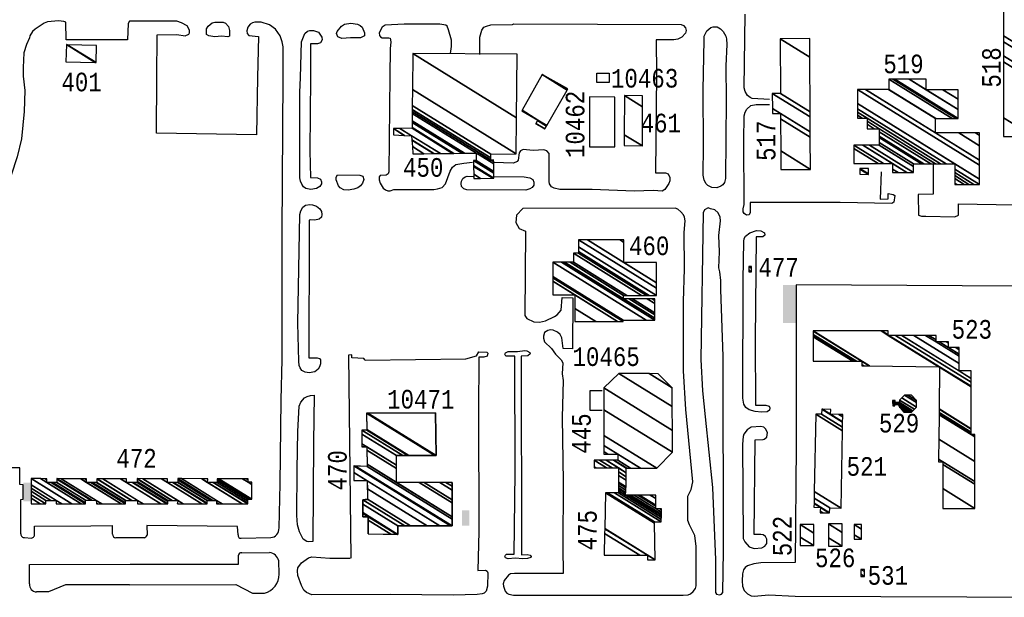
# Model space of a CAD drawing. Extents: x -0.5 to 41.9, y -0.5 to 29.8.
# Tile 82 of 128: x 10 to 10.9, y 3.2 to 3.7. Entities that reach past the tile are written whole.
import ezdxf
from ezdxf.enums import TextEntityAlignment as Align

# ---------------------------------------------------------------- set-up
doc = ezdxf.new("R2010")
doc.units = 0
doc.header["$MEASUREMENT"] = 0
for name, color, linetype in [('11', 2, 'CONTINUOUS'), ('21', 5, 'CONTINUOUS'), ('23', 1, 'CONTINUOUS'), ('44', 1, 'CONTINUOUS')]:
    doc.layers.add(name, color=color, linetype=linetype)
doc.styles.add('MONOTXT', font='MONOTXT', dxfattribs={"height": 0.2})

msp = doc.modelspace()

# ---------------------------------------------------------------- linework, layer by layer
at = {"layer": '11'}
for p, q in [((10.30853, 3.41004), (10.3054, 3.40969)), ((10.3054, 3.40969), (10.30753, 3.22647)), ((10.30862, 3.40722), (10.30853, 3.41004)), ((10.3192, 3.40658), (10.30862, 3.40722)), ((10.32059, 3.40504), (10.3192, 3.40658)), ((10.32059, 3.40504), (10.41147, 3.4063)), ((10.41147, 3.4063), (10.42109, 3.40905)), ((10.42109, 3.40905), (10.42311, 3.41264)), ((10.42333, 3.40793), (10.42289, 3.35785)), ((10.42311, 3.41264), (10.43052, 3.41242)), ((10.4276, 3.40793), (10.42333, 3.40793)), ((10.43075, 3.40883), (10.4276, 3.40793)), ((10.43052, 3.41242), (10.43119, 3.4113)), ((10.43119, 3.4113), (10.43075, 3.40883)), ((10.42289, 3.35785), (10.42311, 3.25028)), ((10.00871, 3.30777), (9.99495, 3.30775)), ((10.00856, 3.29281), (10.00871, 3.30777)), ((10.01172, 3.29268), (10.00856, 3.29281)), ((10.01172, 3.27947), (10.01172, 3.29268)), ((10.00947, 3.27937), (10.01172, 3.27947)), ((10.00954, 3.24821), (10.00947, 3.27937)), ((10.02195, 3.24832), (10.02204, 3.25509)), ((10.02204, 3.25509), (10.07281, 3.25566)), ((10.07281, 3.25566), (10.09249, 3.25576)), ((10.09249, 3.2479), (10.09249, 3.25576)), ((10.20523, 3.2549), (10.12342, 3.25591)), ((10.12342, 3.25591), (10.12355, 3.24707)), ((10.20578, 3.24726), (10.20523, 3.2549)), ((10.42311, 3.25028), (10.42244, 3.21525)), ((10.01291, 3.24487), (10.01918, 3.24448)), ((10.12088, 3.24455), (10.09544, 3.24469)), ((10.20862, 3.24444), (10.23527, 3.24488)), ((10.20606, 3.22093), (10.20623, 3.22894)), ((10.20901, 3.23121), (10.23417, 3.23143)), ((10.01728, 3.22068), (10.1084, 3.22092)), ((10.01737, 3.20313), (10.01728, 3.22068)), ((10.1084, 3.22092), (10.20606, 3.22093)), ((10.24289, 3.21184), (10.24264, 3.22396)), ((10.25985, 3.21749), (10.26299, 3.22198)), ((10.26299, 3.22198), (10.26928, 3.2267)), ((10.26928, 3.2267), (10.27242, 3.2276)), ((10.27242, 3.2276), (10.28859, 3.22647)), ((10.28859, 3.22647), (10.30701, 3.22647)), ((10.2594, 3.2148), (10.25985, 3.21749)), ((10.25985, 3.21053), (10.2594, 3.2148)), ((10.26299, 3.20155), (10.25985, 3.21053)), ((10.42244, 3.21525), (10.42917, 3.21547)), ((10.42917, 3.21547), (10.43075, 3.21457)), ((10.43075, 3.21457), (10.43119, 3.21322)), ((10.43119, 3.21322), (10.43097, 3.2011)), ((10.04992, 3.20225), (10.03458, 3.1959)), ((10.10775, 3.20236), (10.04992, 3.20225)), ((10.10775, 3.20236), (10.20363, 3.20267)), ((10.20363, 3.20267), (10.21875, 3.1946)), ((10.26524, 3.1975), (10.26299, 3.20155)), ((10.03458, 3.1959), (10.02374, 3.19591)), ((10.21875, 3.1946), (10.22959, 3.19475)), ((10.26748, 3.19526), (10.26524, 3.1975)), ((10.27242, 3.19324), (10.26748, 3.19526)), ((10.34339, 3.19346), (10.27242, 3.19324)), ((10.39998, 3.19279), (10.34339, 3.19346)), ((10.42176, 3.19346), (10.39998, 3.19279)), ((10.42625, 3.19414), (10.42176, 3.19346)), ((10.42805, 3.19481), (10.42625, 3.19414)), ((10.42985, 3.19661), (10.42805, 3.19481)), ((10.43097, 3.2011), (10.42985, 3.19661))]:
    msp.add_line(p, q, dxfattribs=at)
for points in [[(10.68563, 3.64058), (10.66991, 3.64148), (10.66812, 3.64215), (10.66587, 3.64418), (10.66385, 3.64777), (10.66295, 3.65114), (10.66363, 3.71761)], [(10.13245, 3.6602), (10.13274, 3.69897), (10.15048, 3.6992), (10.15812, 3.69807), (10.16126, 3.69942), (10.16193, 3.70054), (10.16193, 3.70301), (10.15969, 3.70706), (10.15475, 3.70975), (10.15048, 3.7111), (10.10781, 3.7111), (10.10647, 3.70908), (10.10602, 3.69426), (10.05055, 3.69426), (10.05032, 3.7102), (10.04853, 3.71087), (10.04359, 3.71155), (10.0337, 3.71065), (10.03056, 3.7093), (10.02248, 3.70391), (10.02023, 3.70189), (10.01776, 3.69807), (10.01731, 3.69605), (10.01462, 3.68999), (10.01237, 3.68258), (10.0117, 3.66933), (10.0117, 3.66165)], [(10.19068, 3.69762), (10.18462, 3.69717), (10.17945, 3.69785), (10.17721, 3.6992), (10.17721, 3.70414), (10.17878, 3.70683), (10.18237, 3.70975), (10.18484, 3.71042), (10.19225, 3.71042), (10.1945, 3.70953), (10.19697, 3.70638), (10.19787, 3.70279), (10.19787, 3.69762), (10.19652, 3.69717), (10.19068, 3.69762)], [(10.24641, 3.6602), (10.2466, 3.68797), (10.2457, 3.69246), (10.24368, 3.69807), (10.23941, 3.70391), (10.23425, 3.70795), (10.22661, 3.71042), (10.221, 3.71042), (10.21875, 3.70975), (10.21673, 3.7084), (10.21471, 3.70571), (10.21381, 3.70256), (10.21403, 3.70009), (10.21561, 3.6983), (10.22414, 3.6974), (10.22339, 3.6602)], [(10.29533, 3.70189), (10.29915, 3.70683), (10.30184, 3.70863), (10.30768, 3.70953), (10.31374, 3.7084), (10.31599, 3.70728), (10.31779, 3.70571), (10.32003, 3.70054), (10.31981, 3.69807), (10.31644, 3.69605), (10.30723, 3.69628), (10.29937, 3.6956), (10.29578, 3.69717), (10.29466, 3.70009), (10.29533, 3.70189)], [(10.39773, 3.68213), (10.39841, 3.68819), (10.39841, 3.69403), (10.39594, 3.70346), (10.39459, 3.70683), (10.39324, 3.70773), (10.38808, 3.70863), (10.35574, 3.7084), (10.33867, 3.70773), (10.33575, 3.70571), (10.33328, 3.70054), (10.33351, 3.6983), (10.3344, 3.69695), (10.33598, 3.69628), (10.34182, 3.69628), (10.34316, 3.69583), (10.34361, 3.69246), (10.34316, 3.68617), (10.34287, 3.66194)], [(10.42401, 3.68101), (10.42423, 3.69673), (10.42581, 3.70301), (10.42783, 3.70571), (10.43007, 3.70683), (10.43411, 3.70795), (10.45365, 3.70818), (10.45477, 3.70885), (10.60591, 3.70818), (10.60816, 3.70728), (10.60973, 3.70503), (10.6104, 3.70279), (10.60995, 3.70032), (10.60658, 3.69673), (10.60299, 3.69493), (10.59917, 3.69448), (10.58345, 3.69448), (10.58368, 3.66349)], [(10.26204, 3.66019), (10.26299, 3.69246), (10.26614, 3.70009), (10.26838, 3.70212), (10.27063, 3.70279), (10.274, 3.70279), (10.27826, 3.70122), (10.28141, 3.69673), (10.28163, 3.69448), (10.28006, 3.69178), (10.27759, 3.69066), (10.2713, 3.69066), (10.27109, 3.6602)], [(10.62657, 3.69403), (10.62657, 3.69762), (10.62904, 3.70234), (10.63263, 3.70548), (10.63488, 3.70616), (10.63847, 3.70616), (10.64139, 3.70436), (10.64386, 3.70189), (10.64633, 3.69762), (10.64701, 3.69515), (10.64723, 3.69021), (10.64633, 3.6709), (10.64656, 3.64013), (10.64588, 3.56917), (10.64499, 3.56558), (10.64364, 3.56355), (10.64162, 3.56221), (10.63825, 3.56086), (10.63353, 3.56108), (10.62994, 3.56288), (10.62837, 3.56423), (10.62657, 3.5676), (10.6259, 3.57209), (10.62612, 3.59859), (10.62567, 3.64912), (10.62657, 3.69403)], [(10.0117, 3.66165), (10.01304, 3.64867), (10.01259, 3.62958), (10.01012, 3.6051), (10.00631, 3.58871), (10.00069, 3.57209), (9.99732, 3.56378), (9.98901, 3.54694), (9.97824, 3.52785), (9.93242, 3.45284), (9.93983, 3.44813)], [(10.22339, 3.6602), (10.22234, 3.60847), (10.13207, 3.61004), (10.13245, 3.6602)], [(10.24272, 3.25363), (10.24368, 3.2934), (10.24458, 3.36908), (10.24547, 3.40568), (10.24547, 3.52044), (10.24641, 3.6602)], [(10.27109, 3.6602), (10.27063, 3.5941), (10.27108, 3.57007), (10.27736, 3.56984), (10.28028, 3.5685), (10.28118, 3.56603), (10.28096, 3.56423), (10.27961, 3.56198), (10.27669, 3.56019), (10.27152, 3.55929), (10.26703, 3.56019), (10.26479, 3.56176), (10.26322, 3.564), (10.26209, 3.5667), (10.26164, 3.56962), (10.26164, 3.64687), (10.26204, 3.66019)], [(10.34287, 3.66194), (10.34182, 3.57523), (10.34137, 3.57344), (10.33957, 3.57209), (10.33418, 3.57186), (10.33306, 3.57052), (10.33306, 3.56782), (10.33396, 3.5649), (10.33688, 3.56041), (10.3389, 3.55884), (10.34092, 3.55794), (10.34316, 3.55794), (10.34653, 3.55906), (10.38269, 3.55929), (10.38583, 3.55974), (10.3901, 3.56108), (10.39302, 3.56423), (10.39728, 3.57568), (10.39931, 3.5795), (10.40245, 3.58175), (10.40964, 3.58309), (10.4175, 3.58377)], [(10.58368, 3.66349), (10.58278, 3.57411), (10.59176, 3.57433), (10.59423, 3.57321), (10.59581, 3.57007), (10.59558, 3.56692), (10.59468, 3.56468), (10.59131, 3.55929), (10.58884, 3.55772), (10.58098, 3.55817), (10.56347, 3.55772), (10.52551, 3.55906), (10.49632, 3.55929), (10.49116, 3.56041), (10.48891, 3.56176), (10.48711, 3.56445), (10.48666, 3.56647), (10.48666, 3.59185), (10.48464, 3.5941), (10.48195, 3.59499), (10.47229, 3.59455), (10.46331, 3.59522), (10.46084, 3.5941), (10.45972, 3.5923), (10.45859, 3.58579), (10.45769, 3.58444), (10.45455, 3.58287), (10.43636, 3.58354)], [(10.78647, 3.57523), (10.78557, 3.55053), (10.79298, 3.55075), (10.79275, 3.55569), (10.79747, 3.5548), (10.79882, 3.55367), (10.79814, 3.54783), (10.79612, 3.54671), (10.74941, 3.54739), (10.66812, 3.54761), (10.66812, 3.5384), (10.66722, 3.53638), (10.66497, 3.53593), (10.66273, 3.5375), (10.66205, 3.53908), (10.66183, 3.54177), (10.66273, 3.54581), (10.6625, 3.6033), (10.66295, 3.62576), (10.66363, 3.6289), (10.6652, 3.63182), (10.66879, 3.63497), (10.67351, 3.63587), (10.68563, 3.63587)], [(10.8334, 3.58219), (10.83363, 3.55502), (10.81993, 3.5548), (10.82015, 3.53616), (10.82307, 3.53503), (10.82689, 3.53503), (10.85316, 3.53459), (10.85631, 3.53593), (10.85653, 3.54626), (10.90729, 3.54536)], [(10.31577, 3.57209), (10.31846, 3.57119), (10.31936, 3.56827), (10.31801, 3.5649), (10.31621, 3.56266), (10.31397, 3.56086), (10.31038, 3.55951), (10.30521, 3.55861), (10.30139, 3.55884), (10.29802, 3.56086), (10.29645, 3.56243), (10.29421, 3.56782), (10.29421, 3.57029), (10.29555, 3.57231), (10.31577, 3.57209)], [(10.43636, 3.57097), (10.46421, 3.57052), (10.46937, 3.56984), (10.47184, 3.56827), (10.47296, 3.5658), (10.47274, 3.56311), (10.47139, 3.56108), (10.46937, 3.55974), (10.46578, 3.55861), (10.41233, 3.55884), (10.40964, 3.55974), (10.40761, 3.56198), (10.40717, 3.56468), (10.40739, 3.5667), (10.40874, 3.56917), (10.41076, 3.57074), (10.41278, 3.57119), (10.41795, 3.57097)], [(10.26995, 3.52044), (10.26973, 3.40725), (10.27714, 3.40725), (10.27916, 3.40658), (10.28006, 3.40546), (10.28028, 3.40186), (10.27938, 3.39917), (10.27804, 3.39692), (10.27512, 3.39468), (10.26995, 3.39378), (10.26636, 3.39423), (10.26344, 3.3958), (10.26187, 3.39805), (10.26097, 3.40029), (10.26052, 3.40433), (10.25985, 3.43847), (10.26142, 3.53661), (10.26254, 3.53997), (10.26434, 3.54312), (10.26658, 3.54492), (10.27063, 3.54559), (10.2731, 3.54536), (10.27647, 3.54424), (10.27961, 3.54177), (10.28096, 3.5393), (10.28141, 3.53661), (10.28096, 3.53436), (10.27894, 3.53234), (10.27512, 3.53144), (10.27108, 3.53189), (10.26995, 3.53144), (10.26995, 3.52044)], [(10.46533, 3.52156), (10.46488, 3.44543), (10.46645, 3.44274), (10.47296, 3.43982), (10.47813, 3.43937), (10.4833, 3.44071), (10.4916, 3.44453), (10.49407, 3.4461), (10.4975, 3.45037), (10.4984, 3.46161), (10.508, 3.46138), (10.50791, 3.41548), (10.49946, 3.41579), (10.49812, 3.42522), (10.49654, 3.42814), (10.4943, 3.43038), (10.49026, 3.43218), (10.48779, 3.43241), (10.48554, 3.43196), (10.48262, 3.42994), (10.4815, 3.42679), (10.4815, 3.42499), (10.48262, 3.42163), (10.48868, 3.41579), (10.4925, 3.4104), (10.49767, 3.40546), (10.49902, 3.40276), (10.49834, 3.39288), (10.49924, 3.38682), (10.49857, 3.35336), (10.49924, 3.29519), (10.49902, 3.23568), (10.49946, 3.21255), (10.45545, 3.21255), (10.45186, 3.2121), (10.45006, 3.21098), (10.44602, 3.20604), (10.44512, 3.20312), (10.44534, 3.2011), (10.44691, 3.19661), (10.44849, 3.19481), (10.45028, 3.19369), (10.45455, 3.19279), (10.60771, 3.19279), (10.6122, 3.19324), (10.61444, 3.19414), (10.61691, 3.19616), (10.61894, 3.19885), (10.61961, 3.20132), (10.61939, 3.2368), (10.61826, 3.24691), (10.61332, 3.25634), (10.61197, 3.26038), (10.61197, 3.28217), (10.61489, 3.28846), (10.61647, 3.29519), (10.61018, 3.36054), (10.60793, 3.39558), (10.60816, 3.45801), (10.60883, 3.48765), (10.60861, 3.52044), (10.6095, 3.53077), (10.60883, 3.53436), (10.60793, 3.53638), (10.60569, 3.53908), (10.60277, 3.54155), (10.60052, 3.54245), (10.46303, 3.54216), (10.45707, 3.53603), (10.45651, 3.52951), (10.4596, 3.52386), (10.46533, 3.52156)], [(10.62769, 3.35381), (10.63421, 3.29003), (10.6369, 3.22468), (10.6369, 3.19526), (10.6378, 3.19369), (10.64049, 3.19324), (10.64229, 3.19391), (10.64341, 3.19526), (10.64409, 3.23299), (10.64375, 3.40848), (10.64187, 3.46894), (10.64187, 3.47699), (10.64072, 3.48495), (10.64005, 3.48855), (10.64049, 3.50292), (10.64005, 3.51774), (10.64139, 3.53099), (10.64117, 3.53414), (10.63937, 3.53818), (10.63645, 3.54087), (10.63241, 3.54177), (10.63022, 3.54279), (10.62708, 3.54099), (10.62567, 3.53818), (10.62365, 3.40568), (10.62522, 3.37739), (10.62769, 3.35381)], [(10.66196, 3.47772), (10.6625, 3.51213), (10.66295, 3.51505), (10.66407, 3.51707), (10.66789, 3.52021), (10.67396, 3.52223), (10.678, 3.52201), (10.68114, 3.52021), (10.68137, 3.51797), (10.67957, 3.51639), (10.67373, 3.51639), (10.67283, 3.42342), (10.67306, 3.36436), (10.68249, 3.36458), (10.68541, 3.36346), (10.68608, 3.36211), (10.68563, 3.35987), (10.68361, 3.35852), (10.67845, 3.35807), (10.67261, 3.35875), (10.66744, 3.36032), (10.6643, 3.36234), (10.6625, 3.36526), (10.6616, 3.37065), (10.66196, 3.47772)], [(10.90976, 3.47193), (10.70966, 3.47305), (10.70966, 3.32776), (10.70876, 3.22243), (10.678, 3.22198), (10.67149, 3.22131), (10.66587, 3.21951), (10.66385, 3.21794), (10.66228, 3.21592), (10.66138, 3.21233), (10.66093, 3.20581), (10.66138, 3.2011), (10.66295, 3.19706), (10.66587, 3.19414), (10.66924, 3.19234), (10.67171, 3.19211), (10.68518, 3.19324), (10.70876, 3.19211), (10.94142, 3.19099)], [(10.45567, 3.40883), (10.44759, 3.40883), (10.44669, 3.4104), (10.44736, 3.41174), (10.44961, 3.41287), (10.45814, 3.41287), (10.46488, 3.41377), (10.46668, 3.41354), (10.46915, 3.41197), (10.4696, 3.41085), (10.46758, 3.40905), (10.46129, 3.4086), (10.46174, 3.22939), (10.4669, 3.22962), (10.4696, 3.22917), (10.47049, 3.22782), (10.47027, 3.22692), (10.46713, 3.22602), (10.46286, 3.2258), (10.45612, 3.22625), (10.44983, 3.22558), (10.44714, 3.2267), (10.44669, 3.22782), (10.44714, 3.22894), (10.44826, 3.22984), (10.45522, 3.22984), (10.4559, 3.30373), (10.45567, 3.40883)], [(10.27332, 3.24152), (10.2695, 3.24107), (10.26771, 3.24152), (10.26456, 3.24354), (10.26119, 3.25005), (10.2594, 3.25657), (10.25872, 3.26488), (10.25915, 3.30631), (10.25985, 3.34078), (10.26097, 3.36361), (10.26232, 3.36728), (10.26569, 3.3711), (10.26816, 3.37244), (10.2713, 3.37334), (10.27444, 3.37357), (10.27377, 3.3309), (10.27332, 3.24152)], [(10.53472, 3.35964), (10.52372, 3.35964), (10.52372, 3.37761), (10.5345, 3.37761)], [(10.67193, 3.24781), (10.67261, 3.33315), (10.68002, 3.33359), (10.68092, 3.33382), (10.68316, 3.33562), (10.68384, 3.33966), (10.68204, 3.34325), (10.68047, 3.3446), (10.678, 3.34527), (10.66924, 3.3446), (10.66542, 3.34235), (10.6625, 3.33831), (10.66183, 3.33606), (10.66138, 3.32933), (10.66183, 3.24399), (10.6634, 3.24107), (10.66744, 3.23658), (10.67171, 3.23501), (10.67867, 3.23568), (10.68159, 3.23703), (10.68339, 3.23972), (10.68339, 3.24354), (10.68204, 3.24601), (10.68002, 3.24736), (10.67777, 3.24781), (10.67193, 3.24781)]]:
    msp.add_lwpolyline(points, dxfattribs=at)
for centre, radius, start, end in [((10.01263, 3.24796), 0.0031, 175.32194, 275.15784), ((10.01893, 3.24758), 0.00311, 274.51555, 373.78834), ((10.09517, 3.24741), 0.00273, 169.67494, 275.53449), ((10.11838, 3.24987), 0.00588, 295.17819, 331.57834), ((10.2081, 3.24675), 0.00237, 167.44606, 282.87187), ((10.23467, 3.25294), 0.00808, 274.24368, 364.91379), ((10.20851, 3.22898), 0.00228, 77.23861, 180.97604), ((10.23247, 3.22097), 0.0106, 16.37254, 80.76253), ((10.22546, 3.21169), 0.01743, 283.69968, 360.48338), ((10.0238, 3.20238), 0.00647, 173.36294, 269.523)]:
    msp.add_arc(centre, radius, start, end, dxfattribs=at)
at = {"layer": '21'}
for p, q in [((10.32167, 3.35715), (10.38412, 3.35752)), ((10.32167, 3.35715), (10.32197, 3.34181)), ((10.38412, 3.35752), (10.38464, 3.31888)), ((10.32197, 3.34181), (10.31756, 3.34178)), ((10.31756, 3.34178), (10.31766, 3.32674)), ((10.32215, 3.32676), (10.31766, 3.32674)), ((10.32215, 3.32676), (10.32236, 3.30916)), ((10.38464, 3.31888), (10.34887, 3.31888)), ((10.34887, 3.29469), (10.34887, 3.31888)), ((10.32236, 3.30916), (10.31023, 3.30957)), ((10.31023, 3.30957), (10.31034, 3.29647)), ((10.32246, 3.29605), (10.31034, 3.29647)), ((10.32246, 3.29605), (10.32257, 3.2795)), ((10.39909, 3.29469), (10.34887, 3.29469)), ((10.39909, 3.29469), (10.39915, 3.25538)), ((10.32258, 3.27887), (10.31843, 3.27887)), ((10.31843, 3.26365), (10.31843, 3.27887)), ((10.32326, 3.26368), (10.31843, 3.26368)), ((10.32326, 3.24833), (10.32326, 3.26368)), ((10.35, 3.25538), (10.35016, 3.24784)), ((10.39915, 3.25538), (10.35, 3.25538)), ((10.32326, 3.24833), (10.35016, 3.24784))]:
    msp.add_line(p, q, dxfattribs=at)
for points in [[(10.69787, 3.47305), (10.70966, 3.47305), (10.69787, 3.43881), (10.70966, 3.43881)], [(10.01175, 3.29435), (10.01192, 3.27761), (10.01882, 3.29442), (10.01898, 3.27768)], [(10.41465, 3.2556), (10.41451, 3.26956), (10.40813, 3.25553), (10.40799, 3.2695)]]:
    msp.add_solid(points, dxfattribs=at)
at = {"layer": '44'}
for points in [[(10.52978, 3.65585), (10.52978, 3.66416), (10.54102, 3.66416), (10.54102, 3.65585), (10.52978, 3.65585)], [(10.52304, 3.64283), (10.52328, 3.59782), (10.54598, 3.59782), (10.54616, 3.64266), (10.52304, 3.64283)]]:
    msp.add_lwpolyline(points, dxfattribs=at)

# ---------------------------------------------------------------- texts
at = {"layer": '23', "style": 'MONOTXT', "width": 0.833333}
for s, p in [('519', (10.80672, 3.6726)), ('401', (10.0644, 3.65626)), ('10463', (10.5729, 3.65966)), ('461', (10.58755, 3.61924)), ('450', (10.37296, 3.57915)), ('460', (10.57705, 3.50838)), ('477', (10.69391, 3.48895)), ('523', (10.86843, 3.43293)), ('10465', (10.53816, 3.40828)), ('10471', (10.37073, 3.36985)), ('529', (10.80274, 3.34825)), ('472', (10.11405, 3.31664)), ('521', (10.77356, 3.30915)), ('526', (10.74503, 3.22662)), ('531', (10.79257, 3.21075))]:
    msp.add_text(s, height=0.016843, dxfattribs=at).set_placement(p, align=Align.MIDDLE)
for s, rotation, p in [('518', 90, (10.88618, 3.66941)), ('10462', 90, (10.51011, 3.61799)), ('517', 90, (10.6828, 3.60322)), ('445', 89.75303, (10.51596, 3.33885)), ('470', 90, (10.29542, 3.30565)), ('475', 89.75303, (10.52136, 3.25158)), ('522', 90, (10.69724, 3.2463))]:
    msp.add_text(s, height=0.016843, rotation=rotation, dxfattribs=at).set_placement(p, align=Align.MIDDLE)

# ---------------------------------------------------------------- meshes
at = {"layer": '21'}
mesh = msp.add_polyface(dxfattribs=at)
corners = [(10.89718, 3.60698), (10.92458, 3.60698), (10.89718, 3.62397), (10.92458, 3.65743), (10.89718, 3.67441), (10.93334, 3.65743), (10.89718, 3.67984), (10.92458, 3.67562), (10.93334, 3.67019), (10.89718, 3.6926), (10.92458, 3.67562), (10.93334, 3.67562), (10.89718, 3.69803), (10.92458, 3.68105), (10.89718, 3.72571), (10.92458, 3.70872), (10.92458, 3.72571)]
mesh.append_faces([[corners[k] for k in face] for face in [(0, 0, 1, 2), (2, 1, 3, 4), (4, 3, 5, 6), (6, 5, 8, 9), (9, 7, 13, 12), (10, 8, 11, 11), (12, 13, 15, 14), (14, 15, 16, 16)]], dxfattribs={"vtx0": -1, "vtx2": -1})
mesh = msp.add_polyface(dxfattribs=at)
corners = [(10.69596, 3.57725), (10.69596, 3.57725), (10.69589, 3.59399), (10.72269, 3.57737), (10.69576, 3.62314), (10.68833, 3.62775), (10.72256, 3.60653), (10.69574, 3.62778), (10.68831, 3.63239), (10.72254, 3.61117), (10.68825, 3.64594), (10.72248, 3.62472), (10.69566, 3.64597), (10.72246, 3.62936), (10.69544, 3.69538), (10.72224, 3.67877), (10.72216, 3.6955)]
mesh.append_faces([[corners[k] for k in face] for face in [(0, 1, 3, 2), (2, 3, 6, 4), (5, 5, 7, 8), (4, 6, 9, 7), (8, 9, 11, 10), (10, 11, 13, 12), (12, 13, 15, 14), (14, 15, 16, 16)]], dxfattribs={"vtx0": -1, "vtx2": -1})
mesh = msp.add_polyface(dxfattribs=at)
corners = [(10.05032, 3.67449), (10.05032, 3.67449), (10.05077, 3.68999), (10.07682, 3.67384), (10.05144, 3.68997), (10.0775, 3.67382), (10.07794, 3.68931)]
mesh.append_faces([[corners[k] for k in face] for face in [(0, 1, 3, 2), (2, 3, 5, 4), (4, 5, 6, 6)]], dxfattribs={"vtx0": -1, "vtx2": -1})
mesh = msp.add_polyface(dxfattribs=at)
corners = [(10.3636, 3.5914), (10.3636, 3.5914), (10.36315, 3.59788), (10.34608, 3.60847), (10.37342, 3.59152), (10.36275, 3.60381), (10.35588, 3.60807), (10.34608, 3.61414), (10.41862, 3.56917), (10.3824, 3.59162), (10.36274, 3.60398), (10.35617, 3.60805), (10.34608, 3.61431), (10.41888, 3.56917), (10.41862, 3.56934), (10.38267, 3.59163), (10.36248, 3.6078), (10.35185, 3.61438), (10.42466, 3.56924), (10.41857, 3.57302), (10.38845, 3.59169), (10.36293, 3.61453), (10.43575, 3.56938), (10.41847, 3.5801), (10.39955, 3.59182), (10.36293, 3.6152), (10.43681, 3.56939), (10.41846, 3.58077), (10.40061, 3.59184), (10.36298, 3.6197), (10.43675, 3.57396), (10.41839, 3.58534), (10.40778, 3.59192), (10.36299, 3.62122), (10.43673, 3.5755), (10.42086, 3.58534), (10.4102, 3.59195), (10.36306, 3.62792), (10.43663, 3.5823), (10.42086, 3.59208), (10.36308, 3.62969), (10.43389, 3.58579), (10.43661, 3.5841), (10.3631, 3.63158), (10.43389, 3.58768), (10.43658, 3.58601), (10.36313, 3.63505), (10.43389, 3.59118), (10.36327, 3.64952), (10.45702, 3.5914), (10.3636, 3.68213), (10.45735, 3.624), (10.45792, 3.68145)]
mesh.append_faces([[corners[k] for k in face] for face in [(0, 1, 4, 2), (3, 3, 6, 7), (2, 4, 9, 5), (7, 6, 11, 12), (5, 9, 15, 10), (8, 8, 13, 14), (12, 11, 16, 17), (10, 15, 20, 16), (14, 13, 18, 19), (17, 20, 24, 21), (19, 18, 22, 23), (21, 24, 28, 25), (23, 22, 26, 27), (25, 28, 32, 29), (27, 26, 30, 31), (29, 32, 36, 33), (31, 30, 34, 35), (33, 36, 39, 37), (35, 34, 38, 39), (37, 38, 42, 40), (40, 41, 44, 43), (41, 42, 45, 45), (43, 44, 47, 46), (46, 47, 49, 48), (48, 49, 51, 50), (50, 51, 52, 52)]], dxfattribs={"vtx0": -1, "vtx2": -1})
mesh = msp.add_polyface(dxfattribs=at)
corners = [(10.47454, 3.61857), (10.48285, 3.61386), (10.47473, 3.61889), (10.46196, 3.63025), (10.4843, 3.6164), (10.47623, 3.6214), (10.46196, 3.63025), (10.46227, 3.6308), (10.48461, 3.61695), (10.47656, 3.62194), (10.48038, 3.66304), (10.50295, 3.64904), (10.50351, 3.65001)]
mesh.append_faces([[corners[k] for k in face] for face in [(0, 0, 1, 2), (2, 1, 4, 5), (3, 6, 9, 7), (5, 4, 8, 9), (7, 8, 11, 10), (10, 11, 12, 12)]], dxfattribs={"vtx0": -1, "vtx2": -1})
mesh = msp.add_polyface(dxfattribs=at)
corners = [(10.76199, 3.58264), (10.7968, 3.57456), (10.78376, 3.58264), (10.76199, 3.59614), (10.80183, 3.57456), (10.7968, 3.57768), (10.78879, 3.58264), (10.76199, 3.59926), (10.80984, 3.57456), (10.7968, 3.58264), (10.76999, 3.59926), (10.81588, 3.57456), (10.77604, 3.59926), (10.81588, 3.57991), (10.78467, 3.59926), (10.81588, 3.58242), (10.78467, 3.60177), (10.85294, 3.56378), (10.82288, 3.58242), (10.78467, 3.60611), (10.85502, 3.56378), (10.85294, 3.56507), (10.82496, 3.58242), (10.78467, 3.6074), (10.77389, 3.61408), (10.86148, 3.56378), (10.85294, 3.56907), (10.83142, 3.58242), (10.78467, 3.6114), (10.78034, 3.61408), (10.77389, 3.61809), (10.76513, 3.62352), (10.8658, 3.56378), (10.85294, 3.57176), (10.83574, 3.58242), (10.78467, 3.61408), (10.77389, 3.62077), (10.76946, 3.62352), (10.76513, 3.6262), (10.87024, 3.56378), (10.85294, 3.5745), (10.84017, 3.58242), (10.77389, 3.62352), (10.76513, 3.62895), (10.8754, 3.56378), (10.85294, 3.5777), (10.84533, 3.58242), (10.76513, 3.63214), (10.8754, 3.5685), (10.85294, 3.58242), (10.76513, 3.63686), (10.76513, 3.64957), (10.8754, 3.5812), (10.76513, 3.64957), (10.77226, 3.64957), (10.83565, 3.61027), (10.8754, 3.58562), (10.79327, 3.64957), (10.83565, 3.62329), (10.85666, 3.61027), (10.8754, 3.59865), (10.79343, 3.64957), (10.83581, 3.62329), (10.85681, 3.61027), (10.8754, 3.59874), (10.79343, 3.65877), (10.85066, 3.62329), (10.87166, 3.61027), (10.8754, 3.60795), (10.79716, 3.65877), (10.85439, 3.62329), (10.8754, 3.61027), (10.79885, 3.65877), (10.85608, 3.62329), (10.8119, 3.65877), (10.82711, 3.64934), (10.85608, 3.63138), (10.82711, 3.65877), (10.84233, 3.64934), (10.85608, 3.64081), (10.85608, 3.64934)]
mesh.append_faces([[corners[k] for k in face] for face in [(0, 0, 2, 3), (3, 2, 6, 7), (1, 1, 4, 5), (7, 6, 9, 10), (5, 4, 8, 9), (10, 8, 11, 12), (12, 11, 13, 14), (14, 13, 15, 16), (16, 15, 18, 19), (19, 18, 22, 23), (17, 17, 20, 21), (24, 24, 29, 30), (23, 22, 27, 28), (21, 20, 25, 26), (31, 31, 37, 38), (30, 29, 35, 36), (28, 27, 34, 35), (26, 25, 32, 33), (38, 37, 42, 43), (36, 34, 41, 42), (33, 32, 39, 40), (43, 41, 46, 47), (40, 39, 44, 45), (47, 46, 49, 50), (45, 44, 48, 49), (50, 48, 52, 53), (51, 52, 56, 54), (54, 55, 58, 57), (55, 56, 60, 59), (57, 58, 62, 61), (59, 60, 64, 63), (61, 62, 66, 65), (63, 64, 68, 67), (65, 66, 70, 69), (67, 68, 71, 71), (69, 70, 73, 72), (72, 73, 76, 74), (74, 75, 77, 77), (75, 76, 79, 78), (78, 79, 80, 80)]], dxfattribs={"vtx0": -1, "vtx2": -1})
mesh = msp.add_polyface(dxfattribs=at)
corners = [(10.55448, 3.59881), (10.57087, 3.59855), (10.55454, 3.60867), (10.55476, 3.64395), (10.57105, 3.63385), (10.55476, 3.64395), (10.5711, 3.64373)]
mesh.append_faces([[corners[k] for k in face] for face in [(0, 0, 1, 2), (2, 1, 4, 5), (3, 4, 6, 6)]], dxfattribs={"vtx0": -1, "vtx2": -1})
mesh = msp.add_polyface(dxfattribs=at)
corners = [(10.76738, 3.57299), (10.76731, 3.57757), (10.77499, 3.57281), (10.76731, 3.57809), (10.77499, 3.57333), (10.76731, 3.57809), (10.77501, 3.57815)]
mesh.append_faces([[corners[k] for k in face] for face in [(0, 0, 2, 1), (1, 2, 4, 3), (5, 4, 6, 6)]], dxfattribs={"vtx0": -1, "vtx2": -1})
mesh = msp.add_polyface(dxfattribs=at)
corners = [(10.50979, 3.44004), (10.52879, 3.44004), (10.50979, 3.45182), (10.49003, 3.46407), (10.54855, 3.44004), (10.50979, 3.46407), (10.49003, 3.47632), (10.55359, 3.44004), (10.49003, 3.47944), (10.55359, 3.44116), (10.49003, 3.48057), (10.57443, 3.44116), (10.49003, 3.49349), (10.58211, 3.44116), (10.49771, 3.49349), (10.55381, 3.46048), (10.58211, 3.44293), (10.50057, 3.49349), (10.55381, 3.46362), (10.55888, 3.46048), (10.58211, 3.44608), (10.50564, 3.49349), (10.55685, 3.46362), (10.56192, 3.46048), (10.58211, 3.44796), (10.50867, 3.49349), (10.57025, 3.46362), (10.57532, 3.46048), (10.58211, 3.45627), (10.50867, 3.5018), (10.57474, 3.46362), (10.57981, 3.46048), (10.58211, 3.45905), (10.51316, 3.5018), (10.57704, 3.46362), (10.58211, 3.46048), (10.51316, 3.50322), (10.58368, 3.46362), (10.51316, 3.50734), (10.51316, 3.5137), (10.58368, 3.46998), (10.51316, 3.5137), (10.5213, 3.5137), (10.55426, 3.49326), (10.58368, 3.47502), (10.55072, 3.5137), (10.55426, 3.5115), (10.58368, 3.49326), (10.55426, 3.5137)]
mesh.append_faces([[corners[k] for k in face] for face in [(0, 0, 1, 2), (3, 3, 5, 6), (2, 1, 4, 5), (6, 4, 7, 8), (8, 7, 9, 10), (10, 9, 11, 12), (12, 11, 13, 14), (14, 13, 16, 17), (17, 15, 18, 21), (15, 16, 20, 19), (21, 18, 22, 25), (19, 20, 24, 23), (25, 22, 26, 29), (23, 24, 28, 27), (29, 26, 30, 33), (27, 28, 32, 31), (33, 30, 34, 36), (31, 32, 35, 35), (36, 34, 37, 38), (38, 37, 40, 41), (39, 40, 44, 42), (42, 43, 46, 45), (43, 44, 47, 47), (45, 46, 48, 48)]], dxfattribs={"vtx0": -1, "vtx2": -1})
mesh = msp.add_polyface(dxfattribs=at)
corners = [(10.66692, 3.48474), (10.66692, 3.48474), (10.66949, 3.48474), (10.66692, 3.48634), (10.66949, 3.4881), (10.66692, 3.4897), (10.66949, 3.4897)]
mesh.append_faces([[corners[k] for k in face] for face in [(0, 1, 2, 3), (3, 2, 4, 5), (5, 4, 6, 6)]], dxfattribs={"vtx0": -1, "vtx2": -1})
mesh = msp.add_polyface(dxfattribs=at)
corners = [(10.84216, 3.27116), (10.84216, 3.27116), (10.84216, 3.28912), (10.87113, 3.27116), (10.84216, 3.31102), (10.83834, 3.31338), (10.87113, 3.29305), (10.84216, 3.31338), (10.83837, 3.31573), (10.87113, 3.29542), (10.83856, 3.3338), (10.72516, 3.40411), (10.87113, 3.31361), (10.83879, 3.35583), (10.76091, 3.40411), (10.72516, 3.42628), (10.86776, 3.33786), (10.87113, 3.33577), (10.8388, 3.35676), (10.76895, 3.40007), (10.76243, 3.40411), (10.72516, 3.42722), (10.86776, 3.3388), (10.86928, 3.33786), (10.87113, 3.33672), (10.83881, 3.3579), (10.77084, 3.40004), (10.76895, 3.40121), (10.76428, 3.40411), (10.72516, 3.42836), (10.86776, 3.33995), (10.87113, 3.33786), (10.83884, 3.36078), (10.77561, 3.39998), (10.76895, 3.40411), (10.72516, 3.43126), (10.86776, 3.34285), (10.83884, 3.36102), (10.77601, 3.39998), (10.72516, 3.43151), (10.86776, 3.34309), (10.83924, 3.39878), (10.8386, 3.39918), (10.78646, 3.43151), (10.79298, 3.42746), (10.86776, 3.3811), (10.83924, 3.39917), (10.78708, 3.43151), (10.79298, 3.42785), (10.7936, 3.42746), (10.86776, 3.38149), (10.79298, 3.43151), (10.7995, 3.42746), (10.86776, 3.38514), (10.80519, 3.42746), (10.85698, 3.39535), (10.86776, 3.38867), (10.81596, 3.42746), (10.85698, 3.40203), (10.86776, 3.39535), (10.82668, 3.42746), (10.8361, 3.42163), (10.85698, 3.40868), (10.82958, 3.42746), (10.8361, 3.42342), (10.83899, 3.42163), (10.84732, 3.41646), (10.85698, 3.41047), (10.8361, 3.42746), (10.84551, 3.42163), (10.84732, 3.4205), (10.85384, 3.41646), (10.85698, 3.41452), (10.84732, 3.42163), (10.85566, 3.41646), (10.85698, 3.41564), (10.85698, 3.41646)]
mesh.append_faces([[corners[k] for k in face] for face in [(0, 1, 3, 2), (2, 3, 6, 4), (5, 5, 7, 8), (4, 6, 9, 7), (8, 9, 12, 10), (11, 11, 14, 15), (10, 12, 17, 13), (15, 14, 20, 21), (13, 16, 22, 18), (16, 17, 24, 23), (21, 20, 28, 29), (19, 19, 26, 27), (18, 22, 30, 25), (23, 24, 31, 31), (29, 28, 34, 35), (27, 26, 33, 34), (25, 30, 36, 32), (35, 33, 38, 39), (32, 36, 40, 37), (39, 38, 42, 43), (37, 40, 45, 41), (43, 44, 48, 47), (44, 42, 46, 49), (41, 45, 50, 46), (47, 48, 51, 51), (49, 50, 53, 52), (52, 53, 56, 54), (54, 55, 58, 57), (55, 56, 59, 59), (57, 58, 62, 60), (60, 61, 64, 63), (61, 62, 67, 65), (63, 64, 68, 68), (65, 66, 70, 69), (66, 67, 72, 71), (69, 70, 73, 73), (71, 72, 75, 74), (74, 75, 76, 76)]], dxfattribs={"vtx0": -1, "vtx2": -1})
mesh = msp.add_polyface(dxfattribs=at)
corners = [(10.53629, 3.22917), (10.57559, 3.22468), (10.56865, 3.22898), (10.53676, 3.24875), (10.58248, 3.22468), (10.57559, 3.22894), (10.53686, 3.25296), (10.58256, 3.22468), (10.53687, 3.25301), (10.58256, 3.22468), (10.53764, 3.28531), (10.5819, 3.25787), (10.5395, 3.28531), (10.58188, 3.25904), (10.54557, 3.28531), (10.58795, 3.25904), (10.54932, 3.28531), (10.58799, 3.26134), (10.54932, 3.28719), (10.55561, 3.28329), (10.58802, 3.26319), (10.54932, 3.28899), (10.55561, 3.28509), (10.5585, 3.28329), (10.58806, 3.26497), (10.54932, 3.28994), (10.55606, 3.28576), (10.56004, 3.28329), (10.58807, 3.26591), (10.54932, 3.29205), (10.55608, 3.28786), (10.56345, 3.28329), (10.583, 3.27116), (10.58811, 3.268), (10.54932, 3.29412), (10.52731, 3.30777), (10.5561, 3.28992), (10.56679, 3.28329), (10.583, 3.27324), (10.5866, 3.27101), (10.58815, 3.27005), (10.54932, 3.29503), (10.52877, 3.30777), (10.52731, 3.30867), (10.55611, 3.29082), (10.56825, 3.28329), (10.583, 3.27414), (10.58817, 3.27094), (10.54932, 3.30109), (10.53854, 3.30777), (10.52731, 3.31473), (10.55617, 3.29684), (10.57802, 3.28329), (10.583, 3.2802), (10.54932, 3.30418), (10.54352, 3.30777), (10.5323, 3.31473), (10.5562, 3.29991), (10.583, 3.28329), (10.54932, 3.30777), (10.53809, 3.31473), (10.55624, 3.30348), (10.54469, 3.31473), (10.55628, 3.30754), (10.54512, 3.31473), (10.53607, 3.32034), (10.55672, 3.30754), (10.54865, 3.31473), (10.53959, 3.32034), (10.53607, 3.32253), (10.56024, 3.30754), (10.54865, 3.32034), (10.53607, 3.32814), (10.56929, 3.30754), (10.53607, 3.3372), (10.5839, 3.30754), (10.53607, 3.36035), (10.59805, 3.32192), (10.53607, 3.38008), (10.59797, 3.3417), (10.54977, 3.39311), (10.59789, 3.36327), (10.5771, 3.39293), (10.59783, 3.38008), (10.58503, 3.39288)]
mesh.append_faces([[corners[k] for k in face] for face in [(0, 0, 2, 3), (3, 2, 5, 6), (1, 1, 4, 5), (6, 4, 7, 8), (8, 9, 11, 10), (10, 11, 13, 12), (12, 13, 15, 14), (14, 15, 17, 16), (16, 17, 20, 18), (18, 19, 22, 21), (19, 20, 24, 23), (21, 22, 26, 25), (23, 24, 28, 27), (25, 26, 30, 29), (27, 28, 33, 31), (29, 30, 36, 34), (31, 32, 38, 37), (32, 33, 40, 39), (35, 35, 42, 43), (34, 36, 44, 41), (37, 38, 46, 45), (39, 40, 47, 47), (43, 42, 49, 50), (41, 44, 51, 48), (45, 46, 53, 52), (50, 49, 55, 56), (48, 51, 57, 54), (52, 53, 58, 58), (56, 55, 59, 60), (54, 57, 61, 59), (60, 61, 63, 62), (62, 63, 66, 64), (65, 65, 68, 69), (64, 66, 70, 67), (69, 68, 71, 72), (67, 70, 73, 71), (72, 73, 75, 74), (74, 75, 77, 76), (76, 77, 79, 78), (78, 79, 81, 80), (80, 81, 83, 82), (82, 83, 84, 84)]], dxfattribs={"vtx0": -1, "vtx2": -1})
mesh = msp.add_polyface(dxfattribs=at)
corners = [(10.79702, 3.36391), (10.80713, 3.3583), (10.79699, 3.36458), (10.79807, 3.36391), (10.80574, 3.35976), (10.8081, 3.3583), (10.79696, 3.3652), (10.79904, 3.36391), (10.80308, 3.36256), (10.80997, 3.3583), (10.7969, 3.3664), (10.79925, 3.36494), (10.80304, 3.3627), (10.81013, 3.3583), (10.7969, 3.3665), (10.79927, 3.36503), (10.80226, 3.36484), (10.81281, 3.3583), (10.79904, 3.36683), (10.79682, 3.36821), (10.80194, 3.36503), (10.80219, 3.36503), (10.81305, 3.3583), (10.79927, 3.36684), (10.79906, 3.36697), (10.79681, 3.36837), (10.80219, 3.36503), (10.81346, 3.3583), (10.79964, 3.36687), (10.79909, 3.36721), (10.7968, 3.36863), (10.81409, 3.3583), (10.80021, 3.3669), (10.79913, 3.36757), (10.79743, 3.36863), (10.81479, 3.359), (10.80189, 3.367), (10.79927, 3.36863), (10.8152, 3.35941), (10.80286, 3.36706), (10.81653, 3.36074), (10.80308, 3.36908), (10.81858, 3.36279), (10.80513, 3.37113), (10.81858, 3.36675), (10.80758, 3.37357), (10.81858, 3.36863), (10.81061, 3.37357), (10.81409, 3.37357)]
mesh.append_faces([[corners[k] for k in face] for face in [(0, 0, 3, 2), (2, 3, 7, 6), (1, 1, 5, 4), (6, 7, 11, 10), (4, 5, 9, 8), (10, 11, 15, 14), (8, 9, 13, 12), (14, 15, 20, 19), (12, 13, 17, 16), (19, 18, 24, 25), (18, 20, 21, 23), (16, 17, 22, 26), (25, 24, 29, 30), (23, 22, 27, 28), (30, 29, 33, 34), (28, 27, 31, 32), (34, 33, 37, 37), (32, 31, 35, 36), (36, 35, 38, 39), (39, 38, 40, 41), (41, 40, 42, 43), (43, 42, 44, 45), (45, 44, 46, 47), (47, 46, 48, 48)]], dxfattribs={"vtx0": -1, "vtx2": -1})
mesh = msp.add_polyface(dxfattribs=at)
corners = [(10.32326, 3.24833), (10.31843, 3.26365), (10.32326, 3.26065), (10.34374, 3.24796), (10.31843, 3.26668), (10.32326, 3.26368), (10.34876, 3.24787), (10.31843, 3.26752), (10.35016, 3.24784), (10.31843, 3.27496), (10.35, 3.25538), (10.31843, 3.27887), (10.35632, 3.25538), (10.32257, 3.2795), (10.36147, 3.25538), (10.31034, 3.29647), (10.32251, 3.28892), (10.3766, 3.25538), (10.31028, 3.30361), (10.32246, 3.29605), (10.38806, 3.25538), (10.31023, 3.30957), (10.39764, 3.25538), (10.31183, 3.30952), (10.39915, 3.25538), (10.32236, 3.30916), (10.39914, 3.26155), (10.32234, 3.31114), (10.39914, 3.26353), (10.34887, 3.29469), (10.31766, 3.32674), (10.32219, 3.32393), (10.39912, 3.27623), (10.36934, 3.29469), (10.34887, 3.30738), (10.31764, 3.32956), (10.32215, 3.32676), (10.39912, 3.27904), (10.37387, 3.29469), (10.34887, 3.31019), (10.31758, 3.33828), (10.3991, 3.28773), (10.38788, 3.29469), (10.34887, 3.31888), (10.31756, 3.34178), (10.3991, 3.29123), (10.39351, 3.29469), (10.3545, 3.31888), (10.32197, 3.34181), (10.39909, 3.29399), (10.39796, 3.29469), (10.35896, 3.31888), (10.32196, 3.34252), (10.39909, 3.29469), (10.36009, 3.31888), (10.32167, 3.35715), (10.38339, 3.31888), (10.3229, 3.35716), (10.38464, 3.31888), (10.38412, 3.35752), (10.38412, 3.35752)]
mesh.append_faces([[corners[k] for k in face] for face in [(0, 0, 3, 2), (1, 1, 5, 4), (2, 3, 6, 5), (4, 6, 8, 7), (7, 8, 10, 9), (9, 10, 12, 11), (11, 12, 14, 13), (13, 14, 17, 16), (15, 15, 19, 18), (16, 17, 20, 19), (18, 20, 22, 21), (21, 22, 24, 23), (23, 24, 26, 25), (25, 26, 28, 27), (27, 29, 34, 31), (29, 28, 32, 33), (30, 30, 36, 35), (31, 34, 39, 36), (33, 32, 37, 38), (35, 39, 43, 40), (38, 37, 41, 42), (40, 43, 47, 44), (42, 41, 45, 46), (44, 47, 51, 48), (46, 45, 49, 50), (48, 51, 54, 52), (50, 49, 53, 53), (52, 54, 56, 55), (55, 56, 58, 57), (57, 58, 60, 59)]], dxfattribs={"vtx0": -1, "vtx2": -1})
mesh = msp.add_polyface(dxfattribs=at)
corners = [(10.73145, 3.26735), (10.72583, 3.27229), (10.7338, 3.26735), (10.73151, 3.26876), (10.72583, 3.27229), (10.7259, 3.27564), (10.73928, 3.26735), (10.73167, 3.27206), (10.72591, 3.27607), (10.73998, 3.26735), (10.72601, 3.28064), (10.7402, 3.27184), (10.72614, 3.2866), (10.75031, 3.27161), (10.72763, 3.35628), (10.75161, 3.34141), (10.73279, 3.35628), (10.75167, 3.34457), (10.73302, 3.36077), (10.75175, 3.34915), (10.73366, 3.36075), (10.74088, 3.35628), (10.75176, 3.34953), (10.7411, 3.36054), (10.74823, 3.35613), (10.75184, 3.35388), (10.75188, 3.35605)]
mesh.append_faces([[corners[k] for k in face] for face in [(0, 0, 2, 3), (1, 4, 7, 5), (3, 2, 6, 7), (5, 6, 9, 8), (8, 9, 11, 10), (10, 11, 13, 12), (12, 13, 15, 14), (14, 15, 17, 16), (16, 17, 19, 18), (18, 19, 22, 20), (20, 21, 23, 23), (21, 22, 25, 24), (24, 25, 26, 26)]], dxfattribs={"vtx0": -1, "vtx2": -1})
mesh = msp.add_polyface(dxfattribs=at)
corners = [(10.01898, 3.27541), (10.02714, 3.27541), (10.01898, 3.28047), (10.0322, 3.27541), (10.01896, 3.28362), (10.0322, 3.27854), (10.01894, 3.28677), (10.04157, 3.27541), (10.03652, 3.27854), (10.01892, 3.28946), (10.04662, 3.27541), (10.04157, 3.27854), (10.0189, 3.2926), (10.01886, 3.29813), (10.05549, 3.27541), (10.01886, 3.29813), (10.02738, 3.29812), (10.03292, 3.29468), (10.06399, 3.27541), (10.03139, 3.29811), (10.033, 3.29712), (10.03693, 3.29468), (10.06801, 3.27541), (10.03303, 3.29811), (10.03857, 3.29468), (10.06799, 3.27643), (10.04205, 3.29468), (10.06796, 3.27861), (10.04205, 3.29468), (10.06796, 3.27862), (10.04211, 3.29758), (10.07786, 3.27541), (10.07275, 3.27858), (10.04212, 3.29813), (10.07876, 3.27541), (10.07782, 3.27599), (10.07365, 3.27857), (10.04606, 3.29811), (10.0827, 3.2754), (10.07762, 3.27854), (10.06367, 3.29807), (10.069, 3.29476), (10.10032, 3.27534), (10.06748, 3.29805), (10.06898, 3.29713), (10.07282, 3.29475), (10.10414, 3.27533), (10.06897, 3.29805), (10.0743, 3.29474), (10.10412, 3.27626), (10.07795, 3.29473), (10.10406, 3.27854), (10.07822, 3.29473), (10.10433, 3.27854), (10.07819, 3.29797), (10.10952, 3.27854), (10.07849, 3.29797), (10.11487, 3.27541), (10.10982, 3.27854), (10.08352, 3.29798), (10.11992, 3.27541), (10.11487, 3.27854), (10.09963, 3.29803), (10.10496, 3.29473), (10.13611, 3.27541), (10.10502, 3.29805), (10.11037, 3.29473), (10.14153, 3.27541), (10.11111, 3.29473), (10.14227, 3.27541), (10.11456, 3.29473), (10.1422, 3.27759), (10.11455, 3.29561), (10.14218, 3.27848), (10.11453, 3.29797), (10.15092, 3.27541), (10.14597, 3.27848), (10.11453, 3.29812), (10.15116, 3.27541), (10.15093, 3.27555), (10.14621, 3.27848), (10.1196, 3.29811), (10.15621, 3.27541), (10.15126, 3.27848), (10.13655, 3.29807), (10.14203, 3.29468), (10.1731, 3.27541), (10.14131, 3.29806), (10.14199, 3.29764), (10.14676, 3.29468), (10.17783, 3.27541), (10.14199, 3.29806), (10.14744, 3.29468), (10.17783, 3.27584), (10.1514, 3.29468), (10.17779, 3.27831), (10.1514, 3.29485), (10.17779, 3.27848), (10.15139, 3.29691), (10.18618, 3.27534), (10.18111, 3.27848), (10.15138, 3.29812), (10.18814, 3.27534), (10.18622, 3.27653), (10.18306, 3.27848), (10.15461, 3.29812), (10.19135, 3.27534), (10.18627, 3.27848), (10.1729, 3.29807), (10.17828, 3.29473), (10.20956, 3.27533), (10.17797, 3.29805), (10.17831, 3.29784), (10.18333, 3.29473), (10.21462, 3.27533), (10.17832, 3.29805), (10.18367, 3.29473), (10.21462, 3.27554), (10.187, 3.29473), (10.21462, 3.27761), (10.18698, 3.29658), (10.21462, 3.27945), (10.18697, 3.29805), (10.21693, 3.27947), (10.18827, 3.29805), (10.21821, 3.27949), (10.20977, 3.29805), (10.21479, 3.29494), (10.21821, 3.29282), (10.21316, 3.29805), (10.21483, 3.29702), (10.21821, 3.29492), (10.21484, 3.29805)]
mesh.append_faces([[corners[k] for k in face] for face in [(0, 0, 1, 2), (2, 1, 3, 4), (4, 3, 5, 6), (6, 5, 8, 9), (9, 8, 11, 12), (7, 7, 10, 11), (12, 10, 14, 15), (13, 14, 18, 16), (16, 17, 20, 19), (17, 18, 22, 21), (19, 20, 23, 23), (21, 22, 25, 24), (24, 25, 27, 26), (26, 27, 29, 28), (28, 29, 32, 30), (30, 32, 36, 33), (31, 31, 34, 35), (33, 36, 39, 37), (35, 34, 38, 39), (37, 38, 42, 40), (40, 41, 44, 43), (41, 42, 46, 45), (43, 44, 47, 47), (45, 46, 49, 48), (48, 49, 51, 50), (50, 51, 53, 52), (52, 53, 55, 54), (54, 55, 58, 56), (56, 58, 61, 59), (57, 57, 60, 61), (59, 60, 64, 62), (62, 63, 65, 65), (63, 64, 67, 66), (66, 67, 69, 68), (68, 69, 71, 70), (70, 71, 73, 72), (72, 73, 76, 74), (74, 76, 80, 77), (75, 75, 78, 79), (77, 80, 83, 81), (79, 78, 82, 83), (81, 82, 86, 84), (84, 85, 88, 87), (85, 86, 90, 89), (87, 88, 91, 91), (89, 90, 93, 92), (92, 93, 95, 94), (94, 95, 97, 96), (96, 97, 100, 98), (98, 100, 104, 101), (99, 99, 102, 103), (101, 104, 107, 105), (103, 102, 106, 107), (105, 106, 110, 108), (108, 109, 112, 111), (109, 110, 114, 113), (111, 112, 115, 115), (113, 114, 117, 116), (116, 117, 119, 118), (118, 119, 121, 120), (120, 121, 123, 122), (122, 123, 125, 124), (124, 125, 128, 126), (126, 127, 130, 129), (127, 128, 131, 131), (129, 130, 132, 132)]], dxfattribs={"vtx0": -1, "vtx2": -1})
mesh = msp.add_polyface(dxfattribs=at)
corners = [(10.71326, 3.2377), (10.71326, 3.2377), (10.71326, 3.24536), (10.72561, 3.2377), (10.71326, 3.25679), (10.72574, 3.24905), (10.72583, 3.25679)]
mesh.append_faces([[corners[k] for k in face] for face in [(0, 1, 3, 2), (2, 3, 5, 4), (4, 5, 6, 6)]], dxfattribs={"vtx0": -1, "vtx2": -1})
mesh = msp.add_polyface(dxfattribs=at)
corners = [(10.73908, 3.23703), (10.75143, 3.23703), (10.73908, 3.24469), (10.73908, 3.25724), (10.75143, 3.24958), (10.73908, 3.25724), (10.75143, 3.25724)]
mesh.append_faces([[corners[k] for k in face] for face in [(0, 0, 1, 2), (2, 1, 4, 5), (3, 4, 6, 6)]], dxfattribs={"vtx0": -1, "vtx2": -1})
mesh = msp.add_polyface(dxfattribs=at)
corners = [(10.76215, 3.24336), (10.76215, 3.24336), (10.76889, 3.24336), (10.76215, 3.24753), (10.76889, 3.25265), (10.76215, 3.25683), (10.76889, 3.25683)]
mesh.append_faces([[corners[k] for k in face] for face in [(0, 1, 2, 3), (3, 2, 4, 5), (5, 4, 6, 6)]], dxfattribs={"vtx0": -1, "vtx2": -1})
mesh = msp.add_polyface(dxfattribs=at)
corners = [(10.76828, 3.20986), (10.77142, 3.20986), (10.76828, 3.2118), (10.76828, 3.21614), (10.77142, 3.21419), (10.76828, 3.21614), (10.77142, 3.21614)]
mesh.append_faces([[corners[k] for k in face] for face in [(0, 0, 1, 2), (2, 1, 4, 5), (3, 4, 6, 6)]], dxfattribs={"vtx0": -1, "vtx2": -1})

doc.saveas('drawing.dxf')
